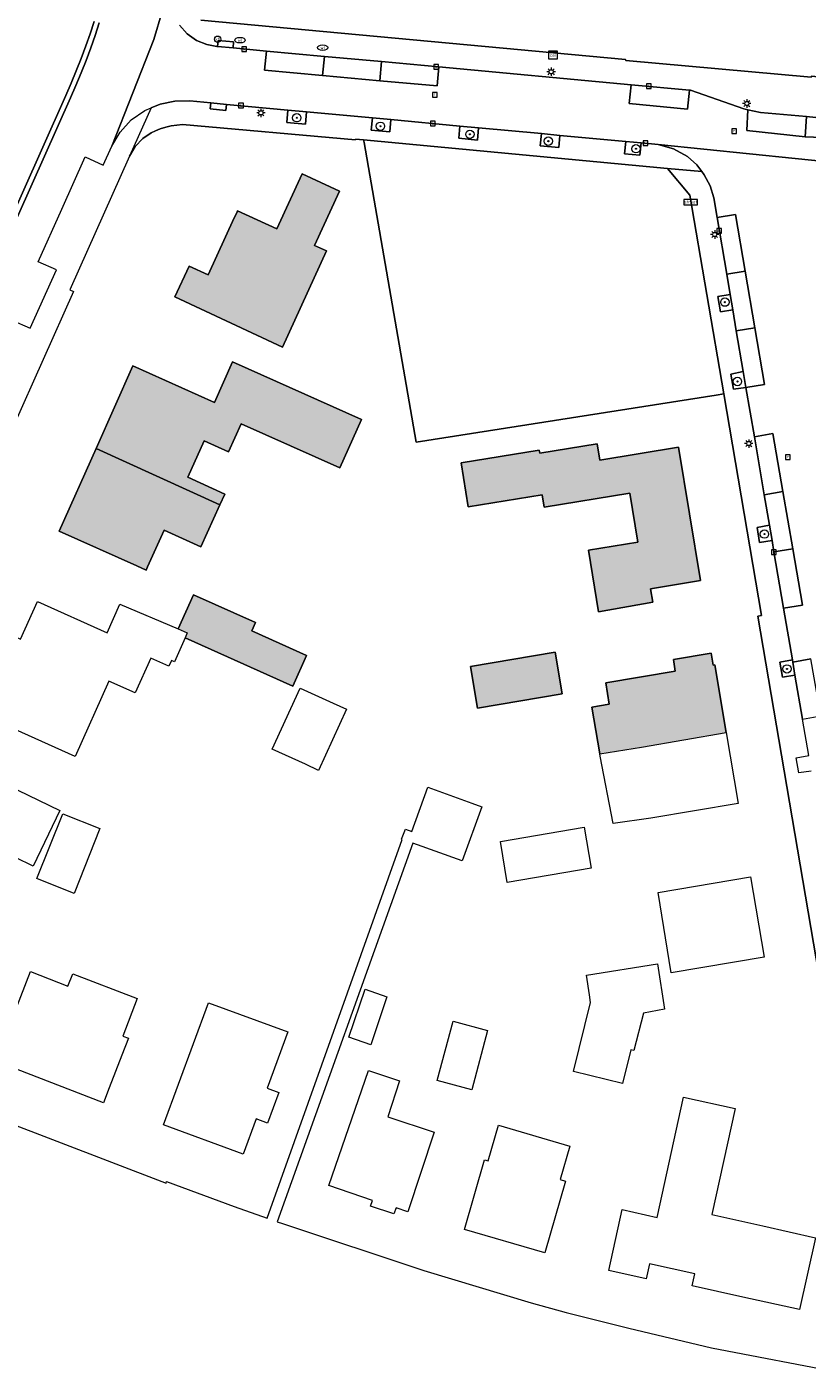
# Model space of a CAD drawing. Header units: metres. Extents: x 196496 to 197479, y 355139 to 356324.
# Tile 9 of 144: x 196647 to 196722, y 355448 to 355577. Entities that reach past the tile are written whole.
import ezdxf
from ezdxf.enums import TextEntityAlignment as Align

# ---------------------------------------------------------------- set-up
doc = ezdxf.new("R2010")
doc.units = ezdxf.units.M
doc.layers.get('0').update_dxf_attribs({"color": 252, "lineweight": 18})
for name, color, linetype, lineweight in [('B-WE-GR-BEPLANTING_CULTUUR_HEESTERS-GV', 252, 'Continuous', 18), ('B-WE-GR-BOOM-S', 252, 'Continuous', 18), ('B-WE-IE-MEUBILAIR_WEGMEUBILAIR-GV', 252, 'Continuous', 18), ('B-WE-IE-MEUBILAIR_WEGMEUBILAIR-S', 252, 'Continuous', 18), ('B-WE-IE-MEUBILAIR_WEGMEUBILAIR_VERKEERSBORD-S', 252, 'Continuous', 18), ('B-WE-KL-DATA-S', 252, 'Continuous', 18), ('B-WE-KL-ET_LS_OV_LICHTMAST-S', 252, 'Continuous', 18), ('B-WE-KL-WATER-S', 252, 'Continuous', 18), ('B-WE-OG-BEBOUWING-GV', 252, 'Continuous', 18), ('B-WE-OG-TERREIN_CULTUURSCHEIDING-GV', 252, 'Continuous', 18), ('B-WE-OG-TERREIN_ERF-GV', 252, 'Continuous', 18), ('B-WE-RI-GWA_KOLK-S', 252, 'Continuous', 18), ('B-WE-RI-GWA_RIOOLPUT-S', 252, 'Continuous', 18), ('B-WE-VH-ONVERHARD-GV', 252, 'Continuous', 18), ('B-WE-VH-VERHARDING_ASFALT-GV', 252, 'Continuous', 18), ('B-WE-VH-VERHARDING_BETONSTRAATSTEEN-GV', 252, 'Continuous', 18), ('B-WE-VH-VERHARDING_TEGEL-GV', 252, 'Continuous', 18)]:
    doc.layers.add(name, color=color, linetype=linetype, lineweight=lineweight)
doc.layers.add('X-XX-AL-PRESENTATIE_GEBOUW3-V', color=7, linetype='Continuous', lineweight=18, true_color=0xf0f0f0)
doc.styles.add('NLCS-ISO', font='NLCS-ISO.ttf')

# ---------------------------------------------------------------- blocks, each defined once
blk = doc.blocks.new('SIE-WEG_VERKEERSBORD_STRAATNAAM-SO')
at = {"color": 0, "linetype": 'ByBlock', "lineweight": 18}
blk.add_lwpolyline([(-3.25, -1.25), (3.25, -1.25), (3.25, 1.25), (-3.25, 1.25)], close=True, dxfattribs=at)
at = {"color": 0, "linetype": 'ByBlock', "lineweight": 18, "style": 'NLCS-ISO'}
blk.add_text('straat', height=1.5, dxfattribs=at).set_placement((0, 0.15), align=Align.MIDDLE_CENTER)
blk = doc.blocks.new('SKL-DATA_SIGNAAL_CAIKAST-SO')
at = {"color": 0, "linetype": 'ByBlock', "lineweight": 18}
for points in [[(-2, 2), (2, 2), (2, 1.68), (-2, 1.68)], [(-2, 1.52), (2, 1.52), (2, -2), (-2, -2)]]:
    blk.add_lwpolyline(points, close=True, dxfattribs=at)
at = {"color": 0, "linetype": 'ByBlock', "lineweight": 18, "style": 'NLCS-ISO'}
blk.add_text('cai', height=1.5, dxfattribs=at).set_placement((0, 0), align=Align.MIDDLE_CENTER)
blk = doc.blocks.new('SKL-ET_OV_LICHTMAST-SO')
at = {"color": 0, "linetype": 'ByBlock', "lineweight": 18}
for points in [[(-1.25, 0), (-2, 0)], [(-1.41, 1.41), (-0.88, 0.88)], [(0, 2), (0, 1.25)], [(0.88, 0.88), (1.41, 1.41)], [(2, 0), (1.25, 0)], [(-1.41, -1.41), (-0.88, -0.88)], [(0, -1.25), (0, -2)], [(0.88, -0.88), (1.41, -1.41)]]:
    blk.add_lwpolyline(points, dxfattribs=at)
blk.add_circle((0, 0), 1, dxfattribs=at)
blk = doc.blocks.new('SIE-WEG_PAAL_VERKEERSBORD-SO')
at = {"color": 0, "linetype": 'ByBlock', "lineweight": 18}
blk.add_circle((0, 0), 1.5, dxfattribs=at)
at = {"color": 0, "linetype": 'ByBlock', "lineweight": 18, "style": 'NLCS-ISO'}
blk.add_text('vb', height=1.5, dxfattribs=at).set_placement((0, 0.13), align=Align.MIDDLE_CENTER)
blk = doc.blocks.new('SRI-KOLK-SO')
at = {"color": 0, "linetype": 'ByBlock', "lineweight": 18}
blk.add_lwpolyline([(-1.125, -1.125), (1.125, -1.125), (1.125, 1.125), (-1.125, 1.125)], close=True, dxfattribs=at)
at = {"color": 0, "linetype": 'ByBlock', "lineweight": 18, "style": 'NLCS-ISO'}
blk.add_text('k', height=1.5, dxfattribs=at).set_placement((0, 0), align=Align.MIDDLE_CENTER)
blk = doc.blocks.new('SKL-WATER_WATERLEIDINGPUT-SO')
at = {"color": 0, "linetype": 'ByBlock', "lineweight": 18}
blk.add_ellipse((0, 0), major_axis=(2.5, 0), ratio=0.54, dxfattribs=at)
at = {"color": 0, "linetype": 'ByBlock', "lineweight": 18, "style": 'NLCS-ISO'}
blk.add_text('wl', height=1.5, dxfattribs=at).set_placement((0, 0), align=Align.MIDDLE_CENTER)
blk = doc.blocks.new('SRI-PUT_INSPECTIEPUT_RIOOLPUT-SO')
at = {"color": 0, "linetype": 'ByBlock', "lineweight": 18}
blk.add_lwpolyline([(-1.12, -1.12), (1.12, -1.12), (1.12, 1.12), (-1.12, 1.12)], close=True, dxfattribs=at)
at = {"color": 0, "linetype": 'ByBlock', "lineweight": 18, "style": 'NLCS-ISO'}
blk.add_text('r', height=1.5, dxfattribs=at).set_placement((0, 0.28), align=Align.MIDDLE_CENTER)
blk = doc.blocks.new('SGR-BOOM_01-SO')
at = {"linetype": 'ByBlock', "lineweight": 18}
h = blk.add_hatch(color=0, dxfattribs=at)
h.dxf.hatch_style = 1
edge = h.paths.add_edge_path()
edge.add_arc((0, 0), 0.25, 0, 360)
at = {"color": 0, "linetype": 'ByBlock', "lineweight": 18}
for radius in [2, 0.25]:
    blk.add_circle((0, 0), radius, dxfattribs=at)

msp = doc.modelspace()

# ---------------------------------------------------------------- hatches: boundary and pattern name
at = {"layer": 'X-XX-AL-PRESENTATIE_GEBOUW3-V'}
for points in [[(196666.985, 355558.374), (196664.48, 355552.942), (196662.667, 355553.766), (196661.289, 355550.807), (196671.601, 355546.005), (196675.798, 355555.212), (196674.674, 355555.725), (196677.072, 355560.923), (196673.471, 355562.584), (196671.049, 355557.338), (196667.295, 355559.046), (196667.212, 355558.853)], [(196679.159, 355539.069), (196666.817, 355544.591), (196665.082, 355540.713), (196657.28, 355544.201), (196653.747, 355536.297), (196665.595, 355530.901), (196666.066, 355531.935), (196662.526, 355533.548), (196664.086, 355537.037), (196666.443, 355535.984), (196667.642, 355538.667), (196677.088, 355534.44)], [(196701.873, 355520.652), (196707.059, 355521.59), (196706.828, 355522.867), (196711.642, 355523.663), (196709.534, 355536.418), (196701.993, 355535.173), (196701.74, 355536.734), (196696.236, 355535.839), (196696.186, 355536.148), (196688.697, 355534.931), (196689.385, 355530.699), (196696.471, 355531.851), (196696.662, 355530.678), (196704.86, 355532.01), (196705.618, 355527.343), (196700.91, 355526.578)], [(196653.747, 355536.297), (196650.214, 355528.393), (196657.649, 355525.069), (196658.555, 355524.664), (196658.686, 355524.956), (196660.264, 355528.487), (196663.769, 355526.891), (196665.595, 355530.901)], [(196662.284, 355518.158), (196672.577, 355513.541), (196673.9, 355516.492), (196668.654, 355518.845), (196669.005, 355519.628), (196663.068, 355522.29), (196661.612, 355519.043), (196662.484, 355518.634)], [(196690.283, 355511.438), (196698.392, 355512.824), (196697.711, 355516.807), (196689.602, 355515.421)], [(196714.099, 355509.099), (196713.015, 355515.573), (196712.852, 355515.546), (196712.659, 355516.699), (196709.028, 355516.09), (196709.214, 355514.98), (196702.55, 355513.863), (196702.892, 355511.821), (196701.221, 355511.541), (196701.971, 355507.063), (196705.972, 355507.699)]]:
    msp.add_hatch(color=256, dxfattribs=at).paths.add_polyline_path(points)

# ---------------------------------------------------------------- linework, layer by layer
at = {"layer": 'B-WE-GR-BEPLANTING_CULTUUR_HEESTERS-GV', "flags": 128}
msp.add_lwpolyline([(196653.556, 355577.196), (196653.171, 355576.013), (196652.762, 355574.838), (196652.316, 355573.638), (196651.849, 355572.447), (196651.36, 355571.263), (196650.848, 355570.088), (196629.671, 355522.633), (196623.683, 355525.281), (196623.463, 355524.831), (196629.925, 355521.974), (196651.306, 355569.886), (196651.82, 355571.068), (196652.313, 355572.26), (196652.783, 355573.46), (196653.232, 355574.669), (196653.645, 355575.853), (196654.033, 355577.045)], dxfattribs=at)
at = {"layer": 'B-WE-IE-MEUBILAIR_WEGMEUBILAIR-GV', "flags": 128}
for points in [[(196672.119, 355568.7), (196672.021, 355567.527), (196673.802, 355567.362), (196673.909, 355568.534)], [(196681.969, 355567.785), (196680.213, 355567.948), (196680.104, 355566.778), (196681.884, 355566.613)], [(196690.373, 355567.005), (196688.586, 355567.171), (196688.493, 355565.997), (196690.263, 355565.829)], [(196698.152, 355566.283), (196696.391, 355566.446), (196696.267, 355565.271), (196698.049, 355565.109)], [(196705.954, 355565.558), (196704.468, 355565.696), (196704.359, 355564.516), (196705.83, 355564.381)], [(196714.466, 355551.041), (196713.302, 355550.85), (196713.544, 355549.38), (196714.714, 355549.587)], [(196715.723, 355543.659), (196714.546, 355543.43), (196714.798, 355541.97), (196715.98, 355542.154)], [(196718.479, 355527.48), (196718.226, 355528.964), (196717.047, 355528.747), (196717.286, 355527.288)], [(196720.459, 355515.855), (196720.423, 355516.065), (196719.226, 355515.852), (196719.478, 355514.395), (196720.673, 355514.596)]]:
    msp.add_lwpolyline(points, close=True, dxfattribs=at)
at = {"layer": 'B-WE-OG-BEBOUWING-GV', "flags": 128}
for points in [[(196666.985, 355558.374), (196664.48, 355552.942), (196662.667, 355553.766), (196661.289, 355550.807), (196671.601, 355546.005), (196675.798, 355555.212), (196674.674, 355555.725), (196677.072, 355560.923), (196673.471, 355562.584), (196671.049, 355557.338), (196667.295, 355559.046), (196667.212, 355558.853)], [(196679.159, 355539.069), (196666.817, 355544.591), (196665.082, 355540.713), (196657.28, 355544.201), (196653.747, 355536.297), (196665.595, 355530.901), (196666.066, 355531.935), (196662.526, 355533.548), (196664.086, 355537.037), (196666.443, 355535.984), (196667.642, 355538.667), (196677.088, 355534.44)], [(196701.873, 355520.652), (196707.059, 355521.59), (196706.828, 355522.867), (196711.642, 355523.663), (196709.534, 355536.418), (196701.993, 355535.173), (196701.74, 355536.734), (196696.236, 355535.839), (196696.186, 355536.148), (196688.697, 355534.931), (196689.385, 355530.699), (196696.471, 355531.851), (196696.662, 355530.678), (196704.86, 355532.01), (196705.618, 355527.343), (196700.91, 355526.578)], [(196653.747, 355536.297), (196650.214, 355528.393), (196657.649, 355525.069), (196658.555, 355524.664), (196658.686, 355524.956), (196660.264, 355528.487), (196663.769, 355526.891), (196665.595, 355530.901)], [(196662.284, 355518.158), (196672.577, 355513.541), (196673.9, 355516.492), (196668.654, 355518.845), (196669.005, 355519.628), (196663.068, 355522.29), (196661.612, 355519.043), (196662.484, 355518.634)], [(196690.283, 355511.438), (196698.392, 355512.824), (196697.711, 355516.807), (196689.602, 355515.421)], [(196714.099, 355509.099), (196713.015, 355515.573), (196712.852, 355515.546), (196712.659, 355516.699), (196709.028, 355516.09), (196709.214, 355514.98), (196702.55, 355513.863), (196702.892, 355511.821), (196701.221, 355511.541), (196701.971, 355507.063), (196705.972, 355507.699)]]:
    msp.add_lwpolyline(points, close=True, dxfattribs=at)
at = {"layer": 'B-WE-OG-TERREIN_CULTUURSCHEIDING-GV', "flags": 128}
msp.add_lwpolyline([(196646.168, 355580.899), (196643.052, 355571.661), (196642.715, 355570.711), (196638.995, 355560.618), (196635.061, 355550.616), (196630.874, 355540.717), (196626.418, 355530.948), (196624.953, 355527.882), (196623.683, 355525.281), (196629.671, 355522.633), (196650.848, 355570.088), (196651.36, 355571.263), (196651.849, 355572.447), (196652.316, 355573.638), (196652.762, 355574.838), (196653.171, 355576.013), (196653.556, 355577.196)], dxfattribs=at)
msp.add_lwpolyline([(196679.341, 355565.857), (196679.417, 355565.588), (196684.404, 355536.907), (196713.139, 355541.4), (196713.853, 355541.519), (196710.62, 355560.562), (196708.472, 355563.122)], close=True, dxfattribs=at)
at = {"layer": 'B-WE-OG-TERREIN_ERF-GV', "flags": 128}
for points in [[(196663.793, 355577.295), (196704.441, 355573.529), (196704.484, 355573.449), (196722.21, 355571.864), (196722.267, 355571.933), (196724.913, 355571.691), (196728.342, 355571.792), (196731.525, 355572.081), (196731.503, 355572.371), (196733.353, 355572.674), (196733.302, 355572.834), (196743.791, 355574.617), (196743.85, 355574.298), (196745.888, 355574.632), (196745.833, 355574.948), (196755.583, 355576.571), (196752.24, 355595.876)], [(196728.762, 355451.817), (196717.117, 355520.232), (196717.454, 355520.302), (196713.853, 355541.519), (196713.139, 355541.4), (196684.404, 355536.907), (196679.417, 355565.588), (196679.341, 355565.857), (196678.594, 355565.927), (196678.598, 355565.847), (196662.036, 355567.334), (196660.945, 355567.199), (196660.412, 355567.067), (196659.889, 355566.897), (196659.45, 355566.721), (196659.022, 355566.52), (196658.237, 355565.993), (196657.497, 355565.207), (196656.946, 355564.279), (196651.249, 355551.491), (196651.572, 355551.331), (196642.833, 355531.796)], [(196639.488, 355473.998), (196660.454, 355465.972), (196660.504, 355466.107), (196666.973, 355463.738), (196670.137, 355462.603), (196683.053, 355498.86), (196683.001, 355498.884), (196683.374, 355499.865), (196683.977, 355499.62), (196685.512, 355503.862), (196689.734, 355502.334), (196690.674, 355501.994), (196688.799, 355496.812), (196684.07, 355498.523), (196671.083, 355462.264), (196671.588, 355462.083), (196685.121, 355457.607), (196695.415, 355454.512), (196698.771, 355453.559), (196704.754, 355452.059), (196712.69, 355450.188), (196725.351, 355447.774)]]:
    msp.add_lwpolyline(points, dxfattribs=at)
for points in [[(196666.985, 355558.374), (196667.212, 355558.853), (196667.295, 355559.046), (196671.049, 355557.338), (196673.471, 355562.584), (196677.072, 355560.923), (196674.674, 355555.725), (196675.798, 355555.212), (196671.601, 355546.005), (196661.289, 355550.807), (196662.667, 355553.766), (196664.48, 355552.942)], [(196657.649, 355525.069), (196650.214, 355528.393), (196653.747, 355536.297), (196657.28, 355544.201), (196665.082, 355540.713), (196666.817, 355544.591), (196679.159, 355539.069), (196677.088, 355534.44), (196667.642, 355538.667), (196666.443, 355535.984), (196664.086, 355537.037), (196662.526, 355533.548), (196666.066, 355531.935), (196665.595, 355530.901), (196663.769, 355526.891), (196660.264, 355528.487), (196658.686, 355524.956), (196658.555, 355524.664)], [(196701.873, 355520.652), (196700.91, 355526.578), (196705.618, 355527.343), (196704.86, 355532.01), (196696.662, 355530.678), (196696.471, 355531.851), (196689.385, 355530.699), (196688.697, 355534.931), (196696.186, 355536.148), (196696.236, 355535.839), (196701.74, 355536.734), (196701.993, 355535.173), (196709.534, 355536.418), (196711.642, 355523.663), (196706.828, 355522.867), (196707.059, 355521.59)], [(196656.033, 355521.394), (196661.612, 355519.043), (196663.068, 355522.29), (196669.005, 355519.628), (196668.654, 355518.845), (196673.9, 355516.492), (196672.577, 355513.541), (196662.284, 355518.158), (196661.262, 355515.878), (196660.964, 355516.013), (196660.717, 355515.461), (196658.983, 355516.238), (196657.484, 355512.89), (196654.957, 355514.022), (196651.728, 355506.814), (196639.295, 355512.385), (196642.617, 355519.8), (196644.347, 355519.025), (196646.518, 355518.052), (196648.132, 355521.653), (196654.809, 355518.662)], [(196689.602, 355515.421), (196697.711, 355516.807), (196698.392, 355512.824), (196690.283, 355511.438)], [(196701.971, 355507.063), (196701.221, 355511.541), (196702.892, 355511.821), (196702.55, 355513.863), (196709.214, 355514.98), (196709.028, 355516.09), (196712.659, 355516.699), (196712.852, 355515.546), (196713.015, 355515.573), (196714.099, 355509.099), (196715.236, 355502.312), (196706.875, 355500.912), (196703.262, 355500.378), (196702.01, 355506.831)], [(196676.451, 355511.906), (196677.718, 355511.329), (196675.057, 355505.483), (196673.79, 355506.06), (196670.621, 355507.502), (196673.282, 355513.348)], [(196650.288, 355501.636), (196647.726, 355496.323), (196642.623, 355498.784), (196645.185, 355504.097)], [(196654.118, 355499.913), (196651.65, 355493.697), (196648.079, 355495.114), (196650.547, 355501.33)], [(196701.158, 355496.121), (196693.128, 355494.75), (196692.46, 355498.661), (196700.49, 355500.032)], [(196716.411, 355495.295), (196717.722, 355487.599), (196708.823, 355486.083), (196707.577, 355493.79)], [(196656.216, 355478.2), (196655.007, 355475.083), (196654.449, 355473.643), (196644.127, 355477.646), (196647.454, 355486.226), (196651.051, 355484.829), (196651.505, 355486.013), (196657.679, 355483.644), (196656.298, 355480.045), (196656.849, 355479.831)], [(196706.165, 355482.227), (196705.233, 355478.667), (196704.97, 355478.732), (196704.17, 355475.5), (196699.472, 355476.663), (196701.105, 355483.264), (196700.995, 355483.974), (196700.702, 355485.859), (196707.524, 355486.956), (196708.193, 355482.612)], [(196681.599, 355483.809), (196680.047, 355479.218), (196677.949, 355479.927), (196679.501, 355484.518)], [(196664.513, 355483.23), (196672.097, 355480.433), (196670.115, 355475.06), (196671.236, 355474.646), (196670.147, 355471.706), (196669.073, 355472.104), (196667.835, 355468.722), (196660.207, 355471.53)], [(196687.926, 355481.462), (196691.242, 355480.584), (196689.737, 355474.895), (196686.421, 355475.773)], [(196679.825, 355476.739), (196682.801, 355475.753), (196681.697, 355472.293), (196686.114, 355470.839), (196683.614, 355463.225), (196682.49, 355463.594), (196682.259, 355463.019), (196680.033, 355463.756), (196680.206, 355464.286), (196676.036, 355465.72)], [(196715.685, 355455.047), (196710.831, 355456.112), (196711.085, 355457.268), (196706.744, 355458.22), (196706.435, 355456.813), (196702.836, 355457.603), (196704.112, 355463.42), (196707.481, 355462.681), (196710.004, 355474.178), (196714.943, 355473.094), (196712.716, 355462.943), (196717.591, 355461.873), (196722.655, 355460.735), (196721.116, 355453.855)], [(196690.946, 355468.181), (196691.285, 355468.082), (196692.269, 355471.512), (196699.103, 355469.506), (196698.176, 355466.298), (196698.703, 355466.144), (196696.726, 355459.302), (196689.024, 355461.527)]]:
    msp.add_lwpolyline(points, close=True, dxfattribs=at)
at = {"layer": 'B-WE-VH-ONVERHARD-GV', "flags": 128}
for points in [[(196672.119, 355568.7), (196672.021, 355567.527), (196673.802, 355567.362), (196673.909, 355568.534)], [(196681.969, 355567.785), (196680.213, 355567.948), (196680.104, 355566.778), (196681.884, 355566.613)], [(196690.373, 355567.005), (196688.586, 355567.171), (196688.493, 355565.997), (196690.263, 355565.829)], [(196698.152, 355566.283), (196696.391, 355566.446), (196696.267, 355565.271), (196698.049, 355565.109)], [(196705.954, 355565.558), (196704.468, 355565.696), (196704.359, 355564.516), (196705.83, 355564.381)], [(196714.466, 355551.041), (196713.302, 355550.85), (196713.544, 355549.38), (196714.714, 355549.587)], [(196715.723, 355543.659), (196714.546, 355543.43), (196714.798, 355541.97), (196715.98, 355542.154)], [(196718.226, 355528.964), (196717.047, 355528.747), (196717.286, 355527.288), (196718.479, 355527.48)], [(196720.459, 355515.855), (196720.423, 355516.065), (196719.226, 355515.852), (196719.478, 355514.395), (196720.673, 355514.596)]]:
    msp.add_lwpolyline(points, close=True, dxfattribs=at)
at = {"layer": 'B-WE-VH-VERHARDING_ASFALT-GV', "flags": 128}
for points in [[(196645.689, 355548.583), (196647.425, 355547.805), (196649.942, 355553.418), (196648.208, 355554.187), (196650.457, 355559.207), (196652.702, 355564.217), (196654.435, 355563.438), (196655.244, 355565.241), (196659.281, 355575.443), (196660.866, 355580.838)], [(196660.866, 355580.838), (196659.281, 355575.443), (196655.244, 355565.241), (196656.041, 355566.6), (196657.109, 355567.757), (196658.412, 355568.658), (196659.009, 355568.909), (196659.872, 355569.272), (196661.286, 355569.561), (196662.73, 355569.573), (196664.735, 355569.387), (196666.233, 355569.247), (196672.119, 355568.7), (196673.909, 355568.534), (196680.213, 355567.948), (196681.969, 355567.785), (196688.586, 355567.171), (196690.373, 355567.005), (196696.391, 355566.446), (196698.152, 355566.283), (196704.468, 355565.696), (196705.954, 355565.558), (196707.584, 355565.407), (196729.437, 355563.182)], [(196654.033, 355577.045), (196653.645, 355575.853), (196653.232, 355574.669), (196652.783, 355573.46), (196652.313, 355572.26), (196651.82, 355571.068), (196651.306, 355569.886), (196629.925, 355521.974)], [(196727.188, 355565.932), (196721.657, 355566.143), (196716.05, 355566.731), (196716.169, 355568.738), (196715.789, 355568.82), (196710.672, 355570.604), (196710.588, 355570.612), (196710.386, 355568.792), (196704.788, 355569.317), (196705.001, 355571.128), (196686.584, 355572.83), (196686.415, 355571.013), (196680.905, 355571.516), (196675.44, 355572.015), (196669.885, 355572.523), (196670.058, 355574.357), (196666.869, 355574.652), (196665.37, 355574.79), (196665.295, 355574.797), (196664.34, 355574.98), (196663.377, 355575.377), (196662.479, 355575.998), (196661.721, 355576.821)], [(196729.437, 355563.182), (196707.584, 355565.407), (196709.053, 355564.992), (196710.387, 355564.251), (196711.275, 355563.459), (196711.76, 355562.813), (196711.99, 355562.507), (196712.537, 355561.447), (196712.888, 355560.307), (196713.21, 355558.414), (196714.977, 355558.708), (196715.898, 355553.284), (196716.819, 355547.861), (196717.74, 355542.439), (196715.98, 355542.154), (196716.787, 355537.413), (196718.555, 355537.737), (196719.515, 355532.173), (196720.459, 355526.704), (196721.392, 355521.299), (196719.579, 355521.021), (196720.423, 355516.065), (196720.459, 355515.855), (196722.204, 355516.147)]]:
    msp.add_lwpolyline(points, dxfattribs=at)
for points in [[(196675.44, 355572.015), (196675.633, 355573.842), (196670.058, 355574.357), (196669.885, 355572.523)], [(196680.905, 355571.516), (196681.065, 355573.34), (196675.633, 355573.842), (196675.44, 355572.015)], [(196681.065, 355573.34), (196680.905, 355571.516), (196686.415, 355571.013), (196686.584, 355572.83)], [(196705.001, 355571.128), (196704.788, 355569.317), (196710.386, 355568.792), (196710.588, 355570.612)], [(196721.657, 355566.143), (196721.779, 355568.08), (196717.377, 355568.477), (196716.169, 355568.738), (196716.05, 355566.731)], [(196727.238, 355567.889), (196725.509, 355567.93), (196722.672, 355567.999), (196721.779, 355568.08), (196721.657, 355566.143), (196727.188, 355565.932)], [(196714.133, 355552.998), (196715.898, 355553.284), (196714.977, 355558.708), (196713.21, 355558.414)], [(196715.898, 355553.284), (196714.133, 355552.998), (196714.466, 355551.041), (196714.714, 355549.587), (196715.056, 355547.576), (196716.819, 355547.861)], [(196716.819, 355547.861), (196715.056, 355547.576), (196715.723, 355543.659), (196715.98, 355542.154), (196717.74, 355542.439)], [(196716.787, 355537.413), (196717.732, 355531.865), (196719.515, 355532.173), (196718.555, 355537.737)], [(196718.664, 355526.394), (196720.459, 355526.704), (196719.515, 355532.173), (196717.732, 355531.865), (196718.226, 355528.964), (196718.479, 355527.48)], [(196718.664, 355526.394), (196719.579, 355521.021), (196721.392, 355521.299), (196720.459, 355526.704)], [(196721.391, 355510.381), (196723.163, 355510.692), (196722.204, 355516.147), (196720.459, 355515.855), (196720.673, 355514.596)]]:
    msp.add_lwpolyline(points, close=True, dxfattribs=at)
at = {"layer": 'B-WE-VH-VERHARDING_BETONSTRAATSTEEN-GV', "flags": 128}
for points in [[(196665.37, 355574.79), (196666.869, 355574.652), (196666.916, 355575.241), (196665.426, 355575.373)], [(196666.233, 355569.247), (196664.735, 355569.387), (196664.687, 355568.812), (196666.176, 355568.671)]]:
    msp.add_lwpolyline(points, close=True, dxfattribs=at)
at = {"layer": 'B-WE-VH-VERHARDING_TEGEL-GV', "flags": 128}
for points in [[(196661.721, 355576.821), (196662.479, 355575.998), (196663.377, 355575.377), (196664.34, 355574.98), (196665.295, 355574.797), (196665.37, 355574.79), (196665.426, 355575.373), (196666.916, 355575.241), (196666.869, 355574.652), (196670.058, 355574.357), (196675.633, 355573.842), (196681.065, 355573.34), (196686.584, 355572.83), (196705.001, 355571.128), (196710.588, 355570.612), (196710.672, 355570.604), (196715.789, 355568.82), (196716.169, 355568.738), (196717.377, 355568.477), (196721.779, 355568.08), (196722.672, 355567.999)], [(196757.327, 355576.862), (196755.583, 355576.571), (196745.833, 355574.948), (196745.888, 355574.632), (196743.85, 355574.298), (196743.791, 355574.617), (196733.302, 355572.834), (196733.353, 355572.674), (196731.503, 355572.371), (196731.525, 355572.081), (196728.342, 355571.792), (196724.913, 355571.691), (196722.267, 355571.933), (196722.21, 355571.864), (196704.484, 355573.449), (196704.441, 355573.529), (196663.793, 355577.295)], [(196722.24, 355505.4), (196721.044, 355505.252), (196720.803, 355506.67), (196721.985, 355506.896), (196721.391, 355510.381), (196720.673, 355514.596), (196719.478, 355514.395), (196719.226, 355515.852), (196720.423, 355516.065), (196719.579, 355521.021), (196718.664, 355526.394), (196718.479, 355527.48), (196717.286, 355527.288), (196717.047, 355528.747), (196718.226, 355528.964), (196717.732, 355531.865), (196716.787, 355537.413), (196715.98, 355542.154), (196714.798, 355541.97), (196714.546, 355543.43), (196715.723, 355543.659), (196715.056, 355547.576), (196714.714, 355549.587), (196713.544, 355549.38), (196713.302, 355550.85), (196714.466, 355551.041), (196714.133, 355552.998), (196713.21, 355558.414), (196712.888, 355560.307), (196712.537, 355561.447), (196711.99, 355562.507), (196711.76, 355562.813), (196708.472, 355563.122), (196710.62, 355560.562), (196713.853, 355541.519), (196717.454, 355520.302), (196717.117, 355520.232), (196728.762, 355451.817)]]:
    msp.add_lwpolyline(points, dxfattribs=at)
msp.add_lwpolyline([(196705.954, 355565.558), (196705.83, 355564.381), (196704.359, 355564.516), (196704.468, 355565.696), (196698.152, 355566.283), (196698.049, 355565.109), (196696.267, 355565.271), (196696.391, 355566.446), (196690.373, 355567.005), (196690.263, 355565.829), (196688.493, 355565.997), (196688.586, 355567.171), (196681.969, 355567.785), (196681.884, 355566.613), (196680.104, 355566.778), (196680.213, 355567.948), (196673.909, 355568.534), (196673.802, 355567.362), (196672.021, 355567.527), (196672.119, 355568.7), (196666.233, 355569.247), (196666.176, 355568.671), (196664.687, 355568.812), (196664.735, 355569.387), (196662.73, 355569.573), (196661.286, 355569.561), (196659.872, 355569.272), (196659.009, 355568.909), (196656.946, 355564.279), (196657.497, 355565.207), (196658.237, 355565.993), (196659.022, 355566.52), (196659.45, 355566.721), (196659.889, 355566.897), (196660.412, 355567.067), (196660.945, 355567.199), (196662.036, 355567.334), (196678.598, 355565.847), (196678.594, 355565.927), (196679.341, 355565.857), (196708.472, 355563.122), (196711.76, 355562.813), (196711.275, 355563.459), (196710.387, 355564.251), (196709.053, 355564.992), (196707.584, 355565.407)], close=True, dxfattribs=at)

# ---------------------------------------------------------------- block references
at = {"layer": 'B-WE-GR-BOOM-S', "xscale": 0.2, "yscale": 0.2, "zscale": 0.2}
for p in [(196672.969, 355567.965), (196680.978, 355567.151), (196689.54, 355566.379), (196697.055, 355565.725), (196705.45, 355565.002), (196713.962, 355550.311), (196715.161, 355542.713), (196717.746, 355528.103), (196719.907, 355515.193)]:
    msp.add_blockref('SGR-BOOM_01-SO', p, dxfattribs=at)
at = {"layer": 'B-WE-IE-MEUBILAIR_WEGMEUBILAIR-S', "xscale": 0.2, "yscale": 0.2, "zscale": 0.2}
msp.add_blockref('SIE-WEG_PAAL_VERKEERSBORD-SO', (196665.383, 355575.491), dxfattribs=at)
at = {"layer": 'B-WE-IE-MEUBILAIR_WEGMEUBILAIR_VERKEERSBORD-S', "xscale": 0.2, "yscale": 0.2, "zscale": 0.2}
msp.add_blockref('SIE-WEG_VERKEERSBORD_STRAATNAAM-SO', (196710.685, 355559.882), dxfattribs=at)
at = {"layer": 'B-WE-KL-DATA-S', "xscale": 0.2, "yscale": 0.2, "zscale": 0.2}
msp.add_blockref('SKL-DATA_SIGNAAL_CAIKAST-SO', (196697.493, 355573.965), dxfattribs=at)
at = {"layer": 'B-WE-KL-ET_LS_OV_LICHTMAST-S', "xscale": 0.2, "yscale": 0.2, "zscale": 0.2}
for p in [(196697.326, 355572.369), (196669.528, 355568.434), (196716.062, 355569.331), (196712.987, 355556.788), (196716.249, 355536.776)]:
    msp.add_blockref('SKL-ET_OV_LICHTMAST-SO', p, dxfattribs=at)
at = {"layer": 'B-WE-KL-WATER-S', "xscale": 0.2, "yscale": 0.2, "zscale": 0.2}
for p in [(196667.528, 355575.396), (196675.446, 355574.677)]:
    msp.add_blockref('SKL-WATER_WATERLEIDINGPUT-SO', p, dxfattribs=at)
at = {"layer": 'B-WE-RI-GWA_KOLK-S', "xscale": 0.2, "yscale": 0.2, "zscale": 0.2}
for p in [(196667.933, 355574.546), (196686.308, 355572.847), (196706.67, 355570.986), (196667.624, 355569.145), (196685.991, 355567.428), (196706.349, 355565.525), (196713.415, 355557.14), (196718.65, 355526.371)]:
    msp.add_blockref('SRI-KOLK-SO', p, dxfattribs=at)
at = {"layer": 'B-WE-RI-GWA_RIOOLPUT-S', "xscale": 0.2, "yscale": 0.2, "zscale": 0.2}
for p in [(196686.172, 355570.167), (196714.84, 355566.669), (196719.999, 355535.468)]:
    msp.add_blockref('SRI-PUT_INSPECTIEPUT_RIOOLPUT-SO', p, dxfattribs=at)

doc.saveas('drawing.dxf')
